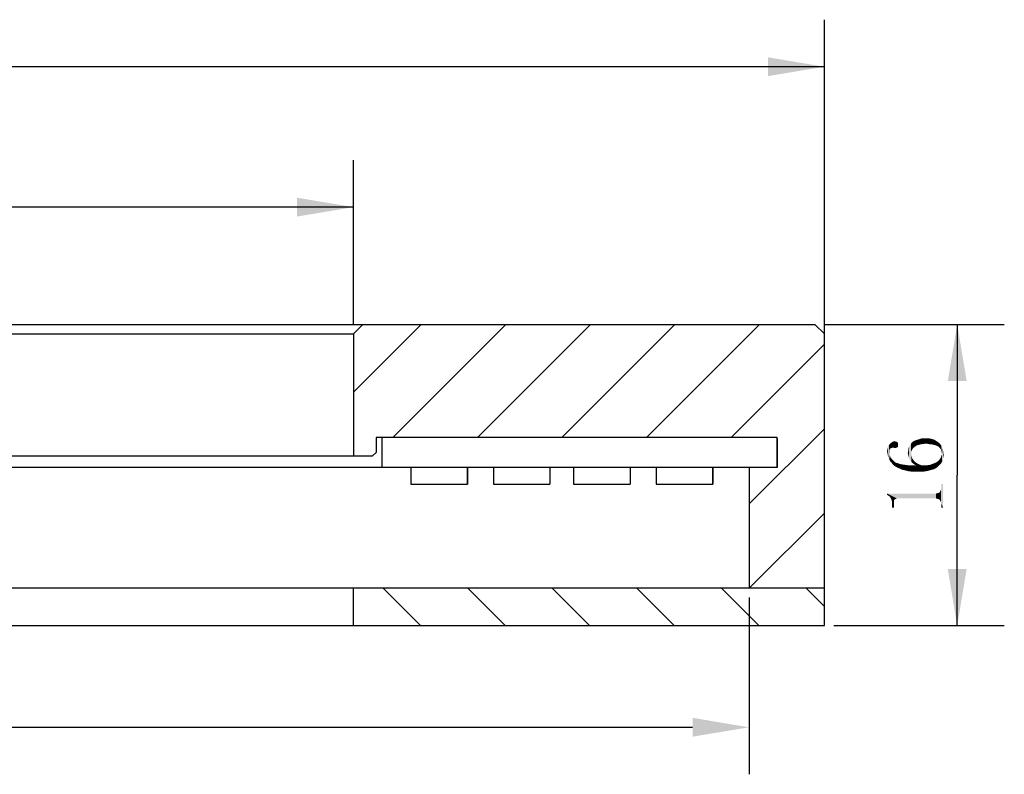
# Model space of a CAD drawing. Header units: millimetres. Extents: x 65 to 186, y 42 to 233.
# Tile 4 of 4: x 130 to 183, y 191 to 231. Entities that reach past the tile are written whole.
import ezdxf

# ---------------------------------------------------------------- set-up
doc = ezdxf.new("R2010")
doc.units = ezdxf.units.MM
doc.header["$LTSCALE"] = 23.1
doc.header["$PDMODE"] = 3
doc.header["$PDSIZE"] = 8
doc.layers.get('0').update_dxf_attribs({"linetype": 'CONTINUOUS'})
doc.layers.get('Defpoints').update_dxf_attribs({"linetype": 'CONTINUOUS'})
doc.layers.add('00_COMPONENTS', color=7, linetype='CONTINUOUS')
doc.layers.add('51__DRAFT_DIMS', color=7, linetype='CONTINUOUS')
doc.styles.get("Standard").update_dxf_attribs({"font": 'simfang.ttf'})
doc.dimstyles.new('DIMSTYLE_3', dxfattribs={"dimtxt": 3, "dimasz": 3, "dimexe": 2.5, "dimexo": 0.5, "dimgap": 0.75, "dimtad": 1, "dimdsep": 46, "dimtxsty": 'STANDARD', "dimblk": '_FILLED', "dimblk1": '_FILLED', "dimblk2": '_FILLED', "dimcen": 0.09, "dimclrt": 3, "dimazin": 2, "dimtp": 0.3, "dimtm": 0.3, "dimtfac": 1, "dimtofl": 0, "dimtmove": 0, "dimatfit": 3, "dimldrblk": '_FILLED', "dimfxl": 1, "dimtolj": 1, "dimarcsym": 0})
doc.dimstyles.new('DIMSTYLE_4', dxfattribs={"dimtxt": 3, "dimasz": 3, "dimexe": 2.5, "dimexo": 0.5, "dimgap": 0.75, "dimtad": 1, "dimdsep": 46, "dimtxsty": 'STANDARD', "dimblk": '_FILLED', "dimblk1": '_FILLED', "dimblk2": '_FILLED', "dimcen": 0.09, "dimclrt": 3, "dimazin": 2, "dimtp": 0.2, "dimtm": 0.2, "dimtfac": 1, "dimtofl": 0, "dimtmove": 0, "dimatfit": 3, "dimldrblk": '_FILLED', "dimfxl": 1, "dimtolj": 1, "dimarcsym": 0})
pattern_1 = [(45, (0, 0), (-5.9397, 5.9397), [])]

# ---------------------------------------------------------------- blocks, each defined once
blk = doc.blocks.new('_FILLED')
at = {"color": 0, "linetype": 'ByBlock'}
blk.add_solid([(0, 0), (-1, 0.167), (-1, -0.167)], dxfattribs=at)
blk = doc.blocks.new('*D3')
at = {"layer": '51__DRAFT_DIMS', "color": 4}
for p, q in [((78.108, 213.567), (78.108, 230.761)), ((173.108, 213.567), (173.108, 230.761)), ((78.108, 228.261), (125.608, 228.261)), ((173.108, 228.261), (125.608, 228.261))]:
    blk.add_line(p, q, dxfattribs=at)
at = {"layer": '51__DRAFT_DIMS', "color": 4, "xscale": 3, "yscale": 3, "zscale": 3, "rotation": 180}
blk.add_blockref('_FILLED', (78.108, 228.261), dxfattribs=at)
at = {"layer": '51__DRAFT_DIMS', "color": 4, "xscale": 3, "yscale": 3, "zscale": 3}
blk.add_blockref('_FILLED', (173.108, 228.261), dxfattribs=at)
blk = doc.blocks.new('*D4')
at = {"layer": '51__DRAFT_DIMS', "color": 4}
for p, q in [((103.108, 214.567), (103.108, 223.301)), ((148.108, 214.567), (148.108, 223.301)), ((103.108, 220.801), (125.608, 220.801)), ((148.108, 220.801), (125.608, 220.801))]:
    blk.add_line(p, q, dxfattribs=at)
at = {"layer": '51__DRAFT_DIMS', "color": 4, "xscale": 3, "yscale": 3, "zscale": 3, "rotation": 180}
blk.add_blockref('_FILLED', (103.108, 220.801), dxfattribs=at)
at = {"layer": '51__DRAFT_DIMS', "color": 4, "xscale": 3, "yscale": 3, "zscale": 3}
blk.add_blockref('_FILLED', (148.108, 220.801), dxfattribs=at)
blk = doc.blocks.new('*D5')
at = {"layer": '51__DRAFT_DIMS', "color": 4}
for p, q in [((173.108, 214.567), (182.663, 214.567)), ((180.163, 214.567), (180.163, 206.567)), ((180.163, 198.567), (180.163, 206.567)), ((173.608, 198.567), (182.663, 198.567))]:
    blk.add_line(p, q, dxfattribs=at)
at = {"layer": '51__DRAFT_DIMS', "color": 4, "xscale": 3, "yscale": 3, "zscale": 3}
for p, rotation in [((180.163, 214.567), 90), ((180.163, 198.567), 270)]:
    blk.add_blockref('_FILLED', p, dxfattribs=dict(at, rotation=rotation))
blk = doc.blocks.new('*D14')
at = {"layer": '51__DRAFT_DIMS', "color": 0, "lineweight": -2}
for p, q in [((82.108, 200.067), (82.108, 190.667)), ((169.108, 200.067), (169.108, 190.667)), ((85.108, 193.167), (166.108, 193.167))]:
    blk.add_line(p, q, dxfattribs=at)
at = {"layer": 'Defpoints', "color": 0}
for p in [(82.108, 200.567), (169.108, 200.567), (169.108, 193.167)]:
    blk.add_point(p, dxfattribs=at)
at = {"layer": '51__DRAFT_DIMS', "color": 0, "linetype": 'ByBlock', "lineweight": -2, "xscale": 3, "yscale": 3, "zscale": 3, "rotation": 180}
blk.add_blockref('_FILLED', (82.108, 193.167), dxfattribs=at)
at = {"layer": '51__DRAFT_DIMS', "color": 0, "linetype": 'ByBlock', "lineweight": -2, "xscale": 3, "yscale": 3, "zscale": 3}
blk.add_blockref('_FILLED', (169.108, 193.167), dxfattribs=at)
at = {"layer": '51__DRAFT_DIMS', "color": 3, "insert": (125.608, 195.434), "char_height": 3, "attachment_point": 5}
blk.add_mtext('\\A1;87', dxfattribs=at)

msp = doc.modelspace()

# ---------------------------------------------------------------- hatches: boundary and pattern name
h = msp.add_hatch()
h.set_pattern_fill('ANSI31', color=256)
h.paths.add_polyline_path([(103.10811, 214.06665), (102.60811, 214.56665), (78.60811, 214.56665), (78.10811, 214.06665), (78.10811, 200.56665), (82.10811, 200.56665), (82.10811, 206.96664), (80.60806, 206.96665), (80.60811, 208.56665), (101.60811, 208.56665), (101.90811, 208.56665), (101.90811, 207.76665), (102.10811, 207.56665), (103.10811, 207.56665)])
h.paths.add_polyline_path([(149.10811, 207.56665), (149.30811, 207.76665), (149.30811, 208.56665), (149.60831, 208.56665), (170.60811, 208.56665), (170.60803, 206.96665), (169.10811, 206.96665), (169.10811, 200.56665), (173.10811, 200.56665), (173.10811, 214.06665), (172.60811, 214.56665), (148.60811, 214.56665), (148.10811, 214.06665), (148.10811, 207.56665)])
h = msp.add_hatch()
h.set_pattern_fill('DEFAULT__7', color=4, scale=8.4, angle=45, style=0, pattern_type=0)
h.set_pattern_definition(pattern_1)
edge = h.paths.add_edge_path()
edge.add_line((150.70818, 206.96665), (151.85819, 206.96665))
edge.add_line((151.85819, 206.66665), (151.85819, 206.96665))
edge.add_line((152.35817, 206.66665), (151.85819, 206.66665))
edge.add_line((152.35817, 206.66665), (152.35817, 206.96665))
edge.add_line((152.35817, 206.96665), (153.50818, 206.96665))
edge.add_line((153.50818, 206.96665), (153.50818, 206.21665))
edge.add_line((152.96412, 206.21665), (153.50818, 206.21665))
edge.add_line((152.96412, 206.21665), (152.96412, 206.16665))
edge.add_line((152.90818, 206.16665), (152.96412, 206.16665))
edge.add_line((152.90818, 206.21665), (152.90818, 206.16665))
edge.add_line((150.70818, 206.21665), (152.90818, 206.21665))
edge.add_line((150.70818, 206.96665), (150.70818, 206.21665))
h = msp.add_hatch()
h.set_pattern_fill('DEFAULT__5', color=4, scale=8.4, angle=45, style=0, pattern_type=0)
h.set_pattern_definition(pattern_1)
edge = h.paths.add_edge_path()
edge.add_line((155.37234, 206.96665), (153.69594, 206.96665))
edge.add_line((155.37234, 206.96665), (155.37234, 205.39185))
edge.add_line((155.37234, 205.39185), (153.69594, 205.39185))
edge.add_line((153.69594, 206.96665), (153.69594, 205.39185))
h = msp.add_hatch()
h.set_pattern_fill('DEFAULT__8', color=4, scale=8.4, angle=45, style=0, pattern_type=0)
h.set_pattern_definition(pattern_1)
edge = h.paths.add_edge_path()
edge.add_line((155.55806, 206.96665), (156.70806, 206.96665))
edge.add_line((156.70806, 206.66665), (156.70806, 206.96665))
edge.add_line((157.20805, 206.66665), (156.70806, 206.66665))
edge.add_line((157.20805, 206.66665), (157.20805, 206.96665))
edge.add_line((157.20805, 206.96665), (158.35806, 206.96665))
edge.add_line((158.35806, 206.96665), (158.35806, 206.21665))
edge.add_line((157.81399, 206.21665), (158.35806, 206.21665))
edge.add_line((157.81399, 206.21665), (157.81399, 206.16665))
edge.add_line((157.75806, 206.16665), (157.81399, 206.16665))
edge.add_line((157.75806, 206.21665), (157.75806, 206.16665))
edge.add_line((155.55806, 206.21665), (157.75806, 206.21665))
edge.add_line((155.55806, 206.96665), (155.55806, 206.21665))
h = msp.add_hatch()
h.set_pattern_fill('DEFAULT__9', color=4, scale=8.4, angle=45, style=0, pattern_type=0)
h.set_pattern_definition(pattern_1)
edge = h.paths.add_edge_path()
edge.add_line((160.35853, 206.96665), (161.51032, 206.96665))
edge.add_line((161.51032, 206.66665), (161.51032, 206.96665))
edge.add_line((162.0067, 206.66665), (161.51032, 206.66665))
edge.add_line((162.0067, 206.66665), (162.0067, 206.96665))
edge.add_line((162.0067, 206.96665), (163.15853, 206.96665))
edge.add_line((163.15853, 206.96665), (163.15853, 206.21665))
edge.add_line((160.35853, 206.21665), (163.15853, 206.21665))
edge.add_line((160.35853, 206.96665), (160.35853, 206.21665))
h = msp.add_hatch()
h.set_pattern_fill('DEFAULT__2', color=4, scale=8.4, angle=45, style=0, pattern_type=0)
h.set_pattern_definition(pattern_1)
edge = h.paths.add_edge_path()
edge.add_line((164.99208, 206.96665), (163.31568, 206.96665))
edge.add_line((164.99208, 206.96665), (164.99208, 205.39185))
edge.add_line((164.99208, 205.39185), (163.31568, 205.39185))
edge.add_line((163.31568, 206.96665), (163.31568, 205.39185))
h = msp.add_hatch()
h.set_pattern_fill('DEFAULT__12', color=4, scale=8.4, angle=45, style=0, pattern_type=0)
h.set_pattern_definition(pattern_1)
edge = h.paths.add_edge_path()
edge.add_line((165.1581, 206.96665), (166.30815, 206.96665))
edge.add_line((166.30815, 206.66665), (166.30815, 206.96665))
edge.add_line((166.80805, 206.66665), (166.30815, 206.66665))
edge.add_line((166.80805, 206.66665), (166.80805, 206.96665))
edge.add_line((166.80805, 206.96665), (167.9581, 206.96665))
edge.add_line((167.9581, 206.96665), (167.9581, 206.21665))
edge.add_line((167.41404, 206.21665), (167.9581, 206.21665))
edge.add_line((167.41404, 206.21665), (167.41404, 206.16665))
edge.add_line((167.3581, 206.16665), (167.41404, 206.16665))
edge.add_line((167.3581, 206.21665), (167.3581, 206.16665))
edge.add_line((165.1581, 206.21665), (167.3581, 206.21665))
edge.add_line((165.1581, 206.96665), (165.1581, 206.21665))
h = msp.add_hatch()
h.set_pattern_fill('ANSI31', color=256, angle=90)
h.paths.add_polyline_path([(103.10811, 198.56665), (103.10811, 200.56665), (82.10811, 200.56665), (78.10811, 200.56665), (78.10811, 198.56665)])
h.paths.add_polyline_path([(173.10811, 198.56665), (173.10811, 200.56665), (169.10811, 200.56665), (148.10811, 200.56665), (148.10811, 198.56665)])

# ---------------------------------------------------------------- linework, layer by layer
at = {"layer": '00_COMPONENTS', "color": 7}
for p, q in [((78.60811, 214.56665), (172.60811, 214.56665)), ((148.10811, 214.06665), (148.60811, 214.56665)), ((172.60811, 214.56665), (173.10811, 214.06665)), ((103.10811, 214.06665), (148.10811, 214.06665)), ((148.10811, 214.06665), (148.10811, 207.56665)), ((173.10811, 198.56665), (173.10811, 214.06665)), ((170.60811, 208.56665), (149.30811, 208.56665)), ((149.30811, 208.56665), (149.30811, 207.76665)), ((149.60811, 208.56665), (149.60811, 206.96665)), ((149.60831, 208.51173), (149.60831, 206.96665)), ((170.60803, 208.51173), (170.60803, 206.96665)), ((170.60811, 206.96665), (170.60811, 208.56665)), ((149.10811, 207.56665), (102.10811, 207.56665)), ((149.10811, 207.56665), (149.30811, 207.76665)), ((170.60803, 206.96665), (80.60806, 206.96664)), ((151.15337, 206.96623), (151.15336, 206.09143)), ((154.15055, 206.96618), (154.15054, 206.09138)), ((154.15659, 206.96618), (154.15657, 206.09138)), ((155.53687, 206.96616), (155.53685, 206.09136)), ((158.53405, 206.96611), (158.53403, 206.09131)), ((158.54008, 206.96611), (158.54007, 206.09131)), ((159.79666, 206.96609), (159.79665, 206.09129)), ((162.79384, 206.96605), (162.79383, 206.09125)), ((162.79988, 206.96605), (162.79986, 206.09125)), ((164.18016, 206.96602), (164.18014, 206.09122)), ((167.17734, 206.96598), (167.17732, 206.09118)), ((167.18337, 206.96598), (167.18336, 206.09118)), ((169.10811, 206.96665), (169.10811, 200.56665)), ((151.15336, 206.09143), (154.15657, 206.09138)), ((155.53685, 206.09136), (158.54007, 206.09131)), ((159.79665, 206.09129), (162.79986, 206.09125)), ((164.18014, 206.09122), (167.18336, 206.09118)), ((78.10811, 200.56665), (173.10811, 200.56665)), ((148.10811, 198.56665), (148.10811, 200.56665)), ((78.10811, 198.56665), (173.10811, 198.56665))]:
    msp.add_line(p, q, dxfattribs=at)
at = {"layer": '51__DRAFT_DIMS', "color": 3}
for points in [[(176.50685, 207.48071), (176.48341, 208.04321), (176.53029, 208.13696)], [(176.53029, 208.13696), (176.55373, 207.38696), (176.50685, 207.48071)], [(176.57716, 207.90259), (176.53029, 208.13696), (176.57716, 208.20728)], [(176.57716, 207.64478), (176.55373, 207.38696), (176.53029, 208.13696)], [(176.57716, 207.7854), (176.57716, 207.64478), (176.53029, 208.13696)], [(176.57716, 207.83228), (176.57716, 207.7854), (176.53029, 208.13696)], [(176.57716, 207.90259), (176.57716, 207.83228), (176.53029, 208.13696)], [(176.6006, 207.9729), (176.57716, 208.20728), (176.64748, 208.27759)], [(176.57716, 208.20728), (176.6006, 207.92603), (176.57716, 207.90259)], [(176.6006, 207.9729), (176.6006, 207.92603), (176.57716, 208.20728)], [(176.64748, 208.27759), (176.67091, 207.99634), (176.6006, 207.9729)], [(176.71779, 208.01978), (176.64748, 208.27759), (176.71779, 208.32446)], [(176.71779, 208.01978), (176.67091, 207.99634), (176.64748, 208.27759)], [(176.71779, 208.32446), (176.76466, 208.3479), (176.7881, 208.01978)], [(176.71779, 208.32446), (176.7881, 208.01978), (176.71779, 208.01978)], [(176.7881, 208.01978), (176.76466, 208.3479), (176.83498, 208.37134)], [(176.83498, 208.37134), (176.85841, 207.99634), (176.7881, 208.01978)], [(176.85841, 207.99634), (176.83498, 208.37134), (176.90529, 208.3479)], [(176.90529, 208.3479), (176.92873, 208.01978), (176.85841, 207.99634)], [(176.92873, 208.01978), (176.90529, 208.3479), (176.9756, 208.32446)], [(176.9756, 208.32446), (176.99904, 208.04321), (176.92873, 208.01978)], [(177.02248, 208.09009), (176.99904, 208.04321), (176.9756, 208.32446)], [(177.02248, 208.18384), (177.02248, 208.09009), (176.9756, 208.32446)], [(177.02248, 208.18384), (176.9756, 208.32446), (177.02248, 208.25415)], [(177.60841, 207.45728), (177.58498, 208.01978), (177.60841, 208.09009)], [(177.65529, 207.36353), (177.60841, 208.09009), (177.65529, 208.1604)], [(177.60841, 208.09009), (177.65529, 207.36353), (177.60841, 207.45728)], [(177.65529, 208.1604), (177.70216, 208.23071), (177.7256, 207.26978)], [(177.65529, 208.1604), (177.7256, 207.26978), (177.65529, 207.36353)], [(177.7256, 207.83228), (177.70216, 208.23071), (177.74904, 208.27759)], [(177.7256, 207.62134), (177.7256, 207.26978), (177.70216, 208.23071)], [(177.7256, 207.71509), (177.7256, 207.62134), (177.70216, 208.23071)], [(177.7256, 207.83228), (177.7256, 207.71509), (177.70216, 208.23071)], [(177.74904, 208.27759), (177.77248, 207.92603), (177.7256, 207.83228)], [(177.81935, 207.99634), (177.74904, 208.27759), (177.81935, 208.3479)], [(177.81935, 207.99634), (177.77248, 207.92603), (177.74904, 208.27759)], [(177.9131, 208.06665), (177.81935, 208.3479), (177.95998, 208.41821)], [(177.81935, 208.3479), (177.9131, 208.06665), (177.81935, 207.99634)], [(177.95998, 208.41821), (178.00685, 208.13696), (177.9131, 208.06665)], [(178.00685, 208.13696), (177.95998, 208.41821), (178.12404, 208.46509)], [(178.12404, 208.46509), (178.14748, 208.18384), (178.00685, 208.13696)], [(178.14748, 208.18384), (178.12404, 208.46509), (178.26466, 208.51196)], [(178.26466, 208.51196), (178.2881, 208.20728), (178.14748, 208.18384)], [(178.45216, 208.23071), (178.2881, 208.20728), (178.26466, 208.51196)], [(178.45216, 208.23071), (178.26466, 208.51196), (178.45216, 208.51196)], [(178.45216, 208.51196), (178.56935, 208.23071), (178.45216, 208.23071)], [(178.56935, 208.23071), (178.45216, 208.51196), (178.56935, 208.51196)], [(178.56935, 208.51196), (178.68654, 208.20728), (178.56935, 208.23071)], [(178.68654, 208.20728), (178.56935, 208.51196), (178.68654, 208.51196)], [(178.68654, 208.51196), (178.78029, 208.20728), (178.68654, 208.20728)], [(178.78029, 208.20728), (178.68654, 208.51196), (178.80373, 208.48853)], [(178.80373, 208.48853), (178.87404, 208.18384), (178.78029, 208.20728)], [(178.87404, 208.18384), (178.80373, 208.48853), (178.89748, 208.46509)], [(178.89748, 208.46509), (178.96779, 208.1604), (178.87404, 208.18384)], [(178.96779, 208.1604), (178.89748, 208.46509), (178.99123, 208.41821)], [(178.99123, 208.41821), (179.0381, 208.13696), (178.96779, 208.1604)], [(179.0381, 208.13696), (178.99123, 208.41821), (179.06154, 208.37134)], [(179.06154, 208.37134), (179.08498, 208.11353), (179.0381, 208.13696)], [(179.08498, 208.11353), (179.06154, 208.37134), (179.13185, 208.32446)], [(179.13185, 208.32446), (179.15529, 208.09009), (179.08498, 208.11353)], [(179.15529, 208.09009), (179.13185, 208.32446), (179.20216, 208.27759)], [(179.20216, 208.27759), (179.2256, 208.01978), (179.15529, 208.09009)], [(179.29591, 207.92603), (179.2256, 208.01978), (179.20216, 208.27759)], [(179.29591, 207.92603), (179.20216, 208.27759), (179.31935, 208.13696)], [(179.31935, 208.13696), (179.31935, 207.80884), (179.29591, 207.92603)], [(179.31935, 208.13696), (179.34279, 207.69165), (179.31935, 207.80884)], [(179.36623, 207.29321), (179.34279, 207.69165), (179.31935, 208.13696)], [(179.36623, 207.29321), (179.31935, 208.13696), (179.38966, 207.99634)], [(176.45998, 207.71509), (176.43654, 207.83228), (176.45998, 207.94946)], [(176.48341, 207.5979), (176.45998, 207.94946), (176.48341, 208.04321)], [(176.45998, 207.94946), (176.48341, 207.5979), (176.45998, 207.71509)], [(176.48341, 208.04321), (176.50685, 207.48071), (176.48341, 207.5979)], [(176.57716, 207.64478), (176.6006, 207.29321), (176.55373, 207.38696)], [(176.6006, 207.29321), (176.57716, 207.64478), (176.62404, 207.50415)], [(177.56154, 207.64478), (177.5381, 207.73853), (177.56154, 207.83228)], [(177.58498, 207.55103), (177.56154, 207.92603), (177.58498, 208.01978)], [(177.56154, 207.83228), (177.56154, 207.92603), (177.58498, 207.55103)], [(177.56154, 207.83228), (177.58498, 207.55103), (177.56154, 207.64478)], [(177.58498, 208.01978), (177.60841, 207.45728), (177.58498, 207.55103)], [(177.7256, 207.62134), (177.74904, 207.55103), (177.79591, 207.19946)], [(177.7256, 207.62134), (177.79591, 207.19946), (177.7256, 207.26978)], [(177.74904, 207.55103), (177.77248, 207.45728), (177.79591, 207.19946)], [(179.31935, 207.19946), (179.27248, 207.45728), (179.31935, 207.57446)], [(179.31935, 207.57446), (179.34279, 207.69165), (179.36623, 207.29321)], [(179.31935, 207.57446), (179.36623, 207.29321), (179.31935, 207.19946)], [(179.38966, 207.99634), (179.4131, 207.36353), (179.36623, 207.29321)], [(179.4131, 207.48071), (179.4131, 207.36353), (179.38966, 207.99634)], [(179.4131, 207.48071), (179.38966, 207.99634), (179.4131, 207.85571)], [(179.4131, 207.85571), (179.43654, 207.57446), (179.4131, 207.48071)], [(179.43654, 207.57446), (179.4131, 207.85571), (179.43654, 207.69165)], [(176.62404, 207.50415), (176.69435, 207.19946), (176.6006, 207.29321)], [(176.69435, 207.19946), (176.62404, 207.50415), (176.71779, 207.38696)], [(176.71779, 207.38696), (176.76466, 207.10571), (176.69435, 207.19946)], [(176.76466, 207.10571), (176.71779, 207.38696), (176.83498, 207.26978)], [(176.83498, 207.26978), (176.85841, 207.0354), (176.76466, 207.10571)], [(176.85841, 207.0354), (176.83498, 207.26978), (176.90529, 207.2229)], [(176.90529, 207.2229), (176.9756, 206.96509), (176.85841, 207.0354)], [(176.9756, 206.96509), (176.90529, 207.2229), (176.99904, 207.19946)], [(176.99904, 207.19946), (177.09279, 206.91821), (176.9756, 206.96509)], [(177.09279, 206.91821), (176.99904, 207.19946), (177.11623, 207.15259)], [(177.11623, 207.15259), (177.23341, 206.8479), (177.09279, 206.91821)], [(177.23341, 206.8479), (177.11623, 207.15259), (177.25685, 207.12915)], [(177.25685, 207.12915), (177.37404, 206.82446), (177.23341, 206.8479)], [(177.37404, 206.82446), (177.25685, 207.12915), (177.42091, 207.10571)], [(177.42091, 207.10571), (177.5381, 206.77759), (177.37404, 206.82446)], [(177.5381, 206.77759), (177.42091, 207.10571), (177.58498, 207.08228)], [(177.58498, 207.08228), (177.70216, 206.75415), (177.5381, 206.77759)], [(177.70216, 206.75415), (177.58498, 207.08228), (177.77248, 207.08228)], [(177.77248, 207.08228), (177.88966, 206.75415), (177.70216, 206.75415)], [(177.79591, 207.19946), (177.77248, 207.45728), (177.84279, 207.36353)], [(177.88966, 206.75415), (177.77248, 207.08228), (178.00685, 207.08228)], [(177.84279, 207.36353), (177.88966, 207.12915), (177.79591, 207.19946)], [(177.88966, 207.12915), (177.84279, 207.36353), (177.88966, 207.29321)], [(177.88966, 207.29321), (177.98341, 207.2229), (178.00685, 207.08228)], [(177.88966, 207.29321), (178.00685, 207.08228), (177.88966, 207.12915)], [(178.00685, 207.08228), (178.07716, 206.75415), (177.88966, 206.75415)], [(178.07716, 206.75415), (178.00685, 207.08228), (177.98341, 207.2229)], [(178.07716, 206.75415), (177.98341, 207.2229), (178.1006, 207.15259)], [(178.1006, 207.15259), (178.24123, 206.75415), (178.07716, 206.75415)], [(178.24123, 206.75415), (178.1006, 207.15259), (178.26466, 207.08228)], [(178.26466, 207.08228), (178.40529, 206.75415), (178.24123, 206.75415)], [(178.40529, 206.75415), (178.26466, 207.08228), (178.49904, 207.08228)], [(178.49904, 207.08228), (178.54591, 206.77759), (178.40529, 206.75415)], [(178.6631, 206.80103), (178.49904, 207.08228), (178.70998, 207.10571)], [(178.6631, 206.80103), (178.54591, 206.77759), (178.49904, 207.08228)], [(178.70998, 207.10571), (178.80373, 206.8479), (178.6631, 206.80103)], [(178.80373, 206.8479), (178.70998, 207.10571), (178.89748, 207.17603)], [(178.89748, 207.17603), (178.92091, 206.87134), (178.80373, 206.8479)], [(179.01466, 206.91821), (178.89748, 207.17603), (179.06154, 207.24634)], [(179.01466, 206.91821), (178.92091, 206.87134), (178.89748, 207.17603)], [(179.06154, 207.24634), (179.10841, 206.98853), (179.01466, 206.91821)], [(179.17873, 207.05884), (179.06154, 207.24634), (179.17873, 207.34009)], [(179.17873, 207.05884), (179.10841, 206.98853), (179.06154, 207.24634)], [(179.24904, 207.12915), (179.17873, 207.34009), (179.27248, 207.45728)], [(179.17873, 207.34009), (179.24904, 207.12915), (179.17873, 207.05884)], [(179.27248, 207.45728), (179.31935, 207.19946), (179.24904, 207.12915)], [(179.31935, 205.9104), (179.31935, 206.0979), (179.4131, 204.83228)], [(179.4131, 204.83228), (179.31935, 206.0979), (179.4131, 206.0979)], [(176.43654, 205.58228), (176.48341, 205.48853), (176.43654, 205.51196)], [(176.55373, 205.44165), (176.48341, 205.48853), (176.43654, 205.58228)], [(176.6006, 205.39478), (176.55373, 205.44165), (176.43654, 205.58228)], [(176.81154, 205.23071), (176.6006, 205.39478), (176.43654, 205.58228)], [(176.85841, 205.27759), (176.81154, 205.23071), (176.43654, 205.58228)], [(176.90529, 205.30103), (176.85841, 205.27759), (176.43654, 205.58228)], [(176.95216, 205.32446), (176.90529, 205.30103), (176.43654, 205.58228)], [(179.0381, 205.32446), (176.95216, 205.32446), (176.43654, 205.58228)], [(179.0381, 205.32446), (176.43654, 205.58228), (179.0381, 205.58228)], [(179.10842, 205.30103), (179.0381, 205.58228), (179.10842, 205.60571)], [(179.0381, 205.58228), (179.10842, 205.30103), (179.0381, 205.32446)], [(179.10842, 205.60571), (179.15529, 205.30103), (179.10842, 205.30103)], [(179.15529, 205.30103), (179.10842, 205.60571), (179.15529, 205.60571)], [(179.20216, 205.27759), (179.15529, 205.60571), (179.20216, 205.62915)], [(179.15529, 205.60571), (179.20216, 205.27759), (179.15529, 205.30103)], [(179.24904, 205.23071), (179.20216, 205.62915), (179.24904, 205.67603)], [(179.20216, 205.62915), (179.24904, 205.23071), (179.20216, 205.27759)], [(179.27248, 205.18384), (179.24904, 205.67603), (179.27248, 205.7229)], [(179.24904, 205.67603), (179.27248, 205.18384), (179.24904, 205.23071)], [(179.29591, 205.13696), (179.27248, 205.7229), (179.29591, 205.76978)], [(179.27248, 205.7229), (179.29591, 205.13696), (179.27248, 205.18384)], [(179.31935, 205.06665), (179.29591, 205.76978), (179.31935, 205.84009)], [(179.29591, 205.76978), (179.31935, 205.06665), (179.29591, 205.13696)], [(179.31935, 205.84009), (179.31935, 205.9104), (179.4131, 204.83228)], [(179.31935, 205.06665), (179.31935, 205.84009), (179.4131, 204.83228)], [(176.81154, 205.13696), (176.64748, 205.32446), (176.6006, 205.39478)], [(176.81154, 205.23071), (176.81154, 205.13696), (176.6006, 205.39478)], [(176.81154, 205.13696), (176.67091, 205.25415), (176.64748, 205.32446)], [(176.81154, 204.83228), (176.69435, 205.18384), (176.67091, 205.25415)], [(176.81154, 205.13696), (176.81154, 204.83228), (176.67091, 205.25415)], [(176.69435, 205.09009), (176.69435, 205.18384), (176.81154, 204.83228)], [(176.69435, 204.99634), (176.69435, 205.09009), (176.81154, 204.83228)], [(176.69435, 204.99634), (176.81154, 204.83228), (176.69435, 204.83228)], [(179.31935, 204.99634), (179.31935, 205.06665), (179.4131, 204.83228)], [(179.31935, 204.99634), (179.4131, 204.83228), (179.31935, 204.83228)]]:
    msp.add_solid(points, dxfattribs=at)

# ---------------------------------------------------------------- dimensions: what is measured, and where the dimension line sits
at = {"layer": '51__DRAFT_DIMS', "color": 4}
for base, p1, p2, picture, middle in [((173.10811, 228.26108), (78.10811, 213.06665), (173.10811, 213.06665), '*D3', (121.40498, 228.26108)), ((148.10811, 220.80097), (103.10811, 214.06665), (148.10811, 214.06665), '*D4', (121.40498, 220.80097))]:
    dim = msp.add_linear_dim(base=base, p1=p1, p2=p2, text='%%c<>', dimstyle='DIMSTYLE_3', dxfattribs=at)
    dim.commit()
    dim.dimension.update_dxf_attribs({"geometry": picture, "text_midpoint": middle, "dimtype": 160})
dim = msp.add_linear_dim(base=(180.1631, 198.56665), p1=(172.60811, 214.56665), p2=(173.10811, 198.56665), angle=270, dimstyle='DIMSTYLE_4', dxfattribs=at)
dim.commit()
dim.dimension.update_dxf_attribs({"geometry": '*D5', "text_midpoint": (180.1631, 204.36353), "dimtype": 160})
dim = msp.add_linear_dim(base=(169.10811, 193.16661), p1=(82.10811, 200.56665), p2=(169.10811, 200.56665), dimstyle='DIMSTYLE_3', override={"dimtxsty": 'STANDARD', "dimldrblk": '_FILLED'}, dxfattribs=at)
dim.commit()
dim.dimension.update_dxf_attribs({"geometry": '*D14', "text_midpoint": (125.60811, 193.16661), "dimtype": 160})

doc.saveas('drawing.dxf')
